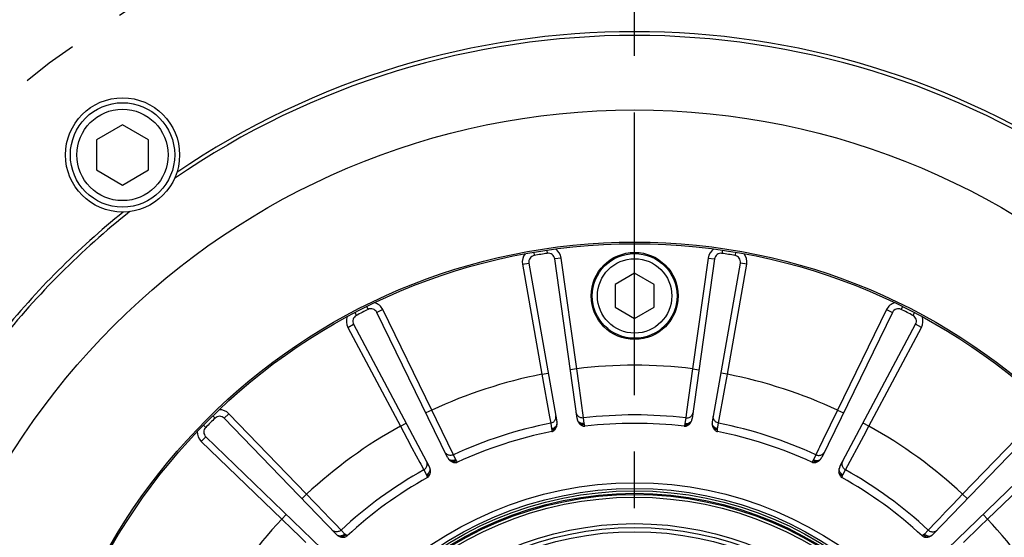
# Model space of a CAD drawing. Header units: millimetres. Extents: x 0 to 420, y 0 to 297.
# Tile 48 of 56: x 297 to 327, y 186 to 202. Entities that reach past the tile are written whole.
import ezdxf
from ezdxf.enums import TextEntityAlignment as Align

# ---------------------------------------------------------------- set-up
doc = ezdxf.new("R2010")
doc.units = ezdxf.units.MM
doc.header["$LTSCALE"] = 23.1
doc.linetypes.add('CENTER', pattern=[0.6, 0.375, -0.075, 0.075, -0.075])
doc.layers.get('0').update_dxf_attribs({"linetype": 'CONTINUOUS'})
for name, color, linetype in [('AXIS', 7, 'CONTINUOUS'), ('COMPONENTS', 7, 'CONTINUOUS'), ('DIMENSION', 7, 'CONTINUOUS')]:
    doc.layers.add(name, color=color, linetype=linetype)
doc.styles.get("Standard").update_dxf_attribs({"font": 'arial.ttf'})
doc.styles.add('TEXTSTYLE_4', font='gdt')
doc.dimstyles.new('DIMSTYLE_2', dxfattribs={"dimtxt": 3, "dimasz": 3, "dimexe": 0.18, "dimexo": 0.0625, "dimgap": 0.09, "dimtad": 1, "dimtih": 1, "dimtoh": 1, "dimlfac": 5, "dimdsep": 46, "dimtxsty": 'STANDARD', "dimblk": '_FILLED', "dimblk1": '_FILLED', "dimblk2": '_FILLED', "dimcen": 0.09, "dimadec": 0, "dimazin": 0, "dimtol": 1, "dimtp": 0.2, "dimtm": 0.2, "dimtfac": 1, "dimtofl": 0, "dimtmove": 0, "dimatfit": 3, "dimldrblk": '_FILLED', "dimfxl": 1, "dimtolj": 1, "dimarcsym": 0})

# ---------------------------------------------------------------- blocks, each defined once
blk = doc.blocks.new('_FILLED')
at = {"color": 0, "linetype": 'BYBLOCK'}
blk.add_solid([(0, 0), (-1, 0.2), (-1, -0.2)], dxfattribs=at)
blk = doc.blocks.new('*D1')
at = {"layer": 'DIMENSION', "color": 2, "linetype": 'CONTINUOUS'}
for p, q in [((279.378, 198.641), (253.063, 198.641)), ((281.378, 198.641), (279.378, 198.641)), ((290.585, 192.778), (281.378, 198.641))]:
    blk.add_line(p, q, dxfattribs=at)
at = {"layer": 'DIMENSION', "color": 2, "linetype": 'CONTINUOUS', "xscale": 3, "yscale": 3, "zscale": 3, "rotation": 327.5117305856}
blk.add_blockref('_FILLED', (290.585, 192.778), dxfattribs=at)
at = {"layer": 'DIMENSION', "color": 2, "linetype": 'CONTINUOUS', "style": 'TEXTSTYLE_4'}
for s, p in [('`', (270.556, 199.391)), ('n', (260.063, 199.391))]:
    blk.add_text(s, height=3, dxfattribs=at).set_placement(p, align=Align.RIGHT)
at = {"layer": 'DIMENSION', "color": 2, "linetype": 'CONTINUOUS'}
for s, p in [('300', (267.056, 199.391)), ('0.2', (276.378, 199.391))]:
    blk.add_text(s, height=3, dxfattribs=at).set_placement(p, align=Align.RIGHT)
blk = doc.blocks.new('*D2')
at = {"layer": 'DIMENSION', "color": 2, "linetype": 'CONTINUOUS'}
for p, q in [((279.378, 198.641), (253.063, 198.641)), ((281.378, 198.641), (279.378, 198.641)), ((290.585, 192.778), (281.378, 198.641))]:
    blk.add_line(p, q, dxfattribs=at)
at = {"layer": 'DIMENSION', "color": 2, "linetype": 'CONTINUOUS', "xscale": 3, "yscale": 3, "zscale": 3, "rotation": 327.5117305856}
blk.add_blockref('_FILLED', (290.585, 192.778), dxfattribs=at)
at = {"layer": 'DIMENSION', "color": 2, "linetype": 'CONTINUOUS', "style": 'TEXTSTYLE_4'}
for s, p in [('`', (270.556, 199.391)), ('n', (260.063, 199.391))]:
    blk.add_text(s, height=3, dxfattribs=at).set_placement(p, align=Align.RIGHT)
at = {"layer": 'DIMENSION', "color": 2, "linetype": 'CONTINUOUS'}
for s, p in [('300', (267.056, 199.391)), ('0.2', (276.378, 199.391))]:
    blk.add_text(s, height=3, dxfattribs=at).set_placement(p, align=Align.RIGHT)

msp = doc.modelspace()

# ---------------------------------------------------------------- linework, layer by layer
at = {"layer": 'AXIS', "color": 2, "linetype": 'CENTER'}
msp.add_line((315.8897, 176.66412), (315.8897, 208.35892), dxfattribs=at)
msp.add_circle((315.8897, 176.66412), 30, dxfattribs=at)
at = {"layer": 'COMPONENTS', "color": 7, "linetype": 'CONTINUOUS'}
for p, q in [((300.18638, 198.8097), (299.38638, 198.34782)), ((300.98638, 198.34782), (300.18638, 198.8097)), ((299.38638, 198.34782), (299.38638, 197.42406)), ((300.98638, 197.42406), (300.98638, 198.34782)), ((299.38638, 197.42406), (300.18638, 196.96218)), ((300.18638, 196.96218), (300.98638, 197.42406)), ((312.64824, 194.57294), (313.50652, 189.70541)), ((314.12627, 189.80356), (313.43839, 194.69809)), ((318.34102, 194.69809), (317.65314, 189.80357)), ((318.27289, 189.7054), (319.13117, 194.57294)), ((315.8897, 194.25694), (315.2897, 193.91053)), ((316.4897, 193.91053), (315.8897, 194.25694)), ((315.2897, 193.91053), (315.2897, 193.21771)), ((316.4897, 193.21771), (316.4897, 193.91053)), ((310.15227, 188.61554), (307.98556, 193.05795)), ((315.2897, 193.21771), (315.8897, 192.8713)), ((315.8897, 192.8713), (316.4897, 193.21771)), ((323.79384, 193.05795), (321.62714, 188.61555)), ((307.27276, 192.69475), (309.59318, 188.33068)), ((322.18622, 188.33067), (324.50665, 192.69475)), ((306.73989, 186.25763), (303.30645, 189.81306)), ((328.47296, 189.81306), (325.03952, 186.25764)), ((302.74076, 189.24738), (306.29619, 185.81394)), ((325.48321, 185.81394), (329.03864, 189.24738))]:
    msp.add_line(p, q, dxfattribs=at)
at = {"layer": 'COMPONENTS', "color": 9, "linetype": 'CONTINUOUS'}
for p, q in [((312.79502, 194.90344), (312.81174, 194.80485)), ((313.19666, 194.96706), (313.21122, 194.86812)), ((318.58274, 194.96706), (318.56818, 194.86812)), ((318.98439, 194.90344), (318.96766, 194.80485)), ((312.45128, 194.53821), (312.64824, 194.57294)), ((312.45128, 194.53821), (313.04662, 191.16184)), ((313.63644, 194.72592), (313.43839, 194.69809)), ((314.11359, 191.33083), (313.63644, 194.72592)), ((318.14296, 194.72592), (317.66581, 191.33083)), ((318.14296, 194.72592), (318.34102, 194.69809)), ((318.73278, 191.16184), (319.32813, 194.53821)), ((319.32813, 194.53821), (319.13117, 194.57294)), ((307.67255, 193.23905), (307.71697, 193.14946)), ((324.10685, 193.23905), (324.06244, 193.14946)), ((307.31022, 193.05444), (307.35659, 192.96584)), ((308.16532, 193.14562), (307.98556, 193.05795)), ((309.66826, 190.06415), (308.16532, 193.14562)), ((323.61408, 193.14562), (322.11115, 190.06415)), ((323.61408, 193.14562), (323.79384, 193.05795)), ((324.46919, 193.05444), (324.42281, 192.96584)), ((307.09617, 192.60086), (307.27276, 192.69475)), ((324.68324, 192.60086), (324.50665, 192.69475)), ((307.09617, 192.60086), (308.70573, 189.57371)), ((323.07368, 189.57371), (324.68324, 192.60086)), ((313.04662, 191.16184), (313.24358, 191.19657)), ((313.04662, 191.16184), (313.28056, 189.85492)), ((314.11359, 191.33083), (313.91554, 191.303)), ((314.17396, 190.89348), (314.11359, 191.33083)), ((317.66581, 191.33083), (317.48444, 190.01558)), ((317.66581, 191.33083), (317.86387, 191.303)), ((318.73278, 191.16184), (318.53582, 191.19657)), ((318.65505, 190.72724), (318.73278, 191.16184)), ((314.32154, 189.8225), (314.17396, 190.89348)), ((318.46445, 189.66307), (318.65505, 190.72724)), ((303.45032, 189.95199), (303.30645, 189.81306)), ((305.83192, 187.48577), (303.45032, 189.95199)), ((309.66826, 190.06415), (309.4885, 189.97647)), ((309.81352, 189.76446), (309.66826, 190.06415)), ((317.48444, 190.01558), (317.45787, 189.8225)), ((322.11115, 190.06415), (321.6621, 189.13748)), ((322.11115, 190.06415), (322.29091, 189.97647)), ((328.32909, 189.95199), (325.94748, 187.48577)), ((302.95279, 189.88858), (303.02272, 189.8171)), ((308.70573, 189.57371), (308.88232, 189.66761)), ((310.33213, 188.69389), (309.81352, 189.76446)), ((313.28056, 189.85492), (313.31495, 189.66307)), ((313.31495, 189.66307), (313.34395, 189.49477)), ((314.34596, 189.65347), (314.32154, 189.8225)), ((314.36677, 189.56854), (314.35326, 189.61868)), ((317.42614, 189.61868), (317.41264, 189.56854)), ((317.45787, 189.8225), (317.43344, 189.65347)), ((318.43545, 189.49477), (318.46445, 189.66307)), ((323.07368, 189.57371), (322.89709, 189.66761)), ((302.66524, 189.60103), (302.73673, 189.5311)), ((308.70573, 189.57371), (308.91405, 189.18423)), ((313.34776, 189.45943), (313.35042, 189.40757)), ((318.42898, 189.40757), (318.43164, 189.45943)), ((322.91661, 189.28004), (323.07368, 189.57371)), ((302.60183, 189.10351), (302.74076, 189.24738)), ((302.60183, 189.10351), (305.06805, 186.7219)), ((308.91405, 189.18423), (309.06051, 188.91048)), ((321.6621, 189.13748), (321.56081, 188.92835)), ((322.35533, 188.23122), (322.91661, 189.28004)), ((326.71135, 186.7219), (329.17757, 189.10351)), ((309.06051, 188.91048), (309.19147, 188.66575)), ((321.53222, 188.86931), (321.44728, 188.69389)), ((321.56081, 188.92835), (321.53222, 188.86931)), ((309.19147, 188.66575), (309.30113, 188.46088)), ((309.30113, 188.46088), (309.33208, 188.40304)), ((309.33208, 188.40304), (309.42407, 188.23122)), ((310.40759, 188.54069), (310.33213, 188.69389)), ((310.45362, 188.46634), (310.42528, 188.50986)), ((321.35412, 188.50986), (321.32579, 188.46634)), ((321.44728, 188.69389), (321.37181, 188.54069)), ((309.42407, 188.23122), (309.50366, 188.08011)), ((322.27574, 188.08011), (322.35533, 188.23122)), ((309.51821, 188.04768), (309.53676, 187.99918)), ((322.24265, 187.99918), (322.2612, 188.04768)), ((305.83192, 187.48577), (305.68805, 187.34684)), ((325.94748, 187.48577), (325.64144, 187.16729)), ((325.94748, 187.48577), (326.09135, 187.34684)), ((306.35289, 186.94357), (306.13783, 187.16743)), ((306.54518, 186.7434), (306.35289, 186.94357)), ((325.42634, 186.9434), (325.23406, 186.74322)), ((325.64144, 187.16729), (325.42634, 186.9434)), ((305.06805, 186.7219), (305.20699, 186.86577)), ((305.06805, 186.7219), (305.38654, 186.41586)), ((325.23406, 186.74322), (325.07311, 186.57563)), ((326.47122, 186.49114), (326.71135, 186.7219)), ((326.71135, 186.7219), (326.57242, 186.86577)), ((305.38654, 186.41586), (305.61042, 186.20076)), ((306.88673, 186.38773), (306.70621, 186.57572)), ((307.00584, 186.26534), (306.88673, 186.38773)), ((324.89268, 186.38773), (324.77356, 186.26534)), ((324.95046, 186.4479), (324.89268, 186.38773)), ((325.07311, 186.57563), (324.95046, 186.4479)), ((325.96898, 186.00865), (326.47122, 186.49114)), ((305.61042, 186.20076), (305.8106, 186.00848)), ((307.07259, 186.20886), (307.0322, 186.24148)), ((324.74721, 186.24148), (324.70681, 186.20886))]:
    msp.add_line(p, q, dxfattribs=at)
for points in [[(314.12568, 189.91445), (314.11431, 189.93638), (314.10603, 189.95957), (314.10096, 189.98362)], [(314.32154, 189.8225), (314.29576, 189.82098), (314.27004, 189.82263), (314.24481, 189.82743), (314.22047, 189.8353), (314.19745, 189.84611), (314.17612, 189.85967), (314.15684, 189.87577), (314.13993, 189.89413), (314.12568, 189.91445)], [(317.45787, 189.82249), (317.48364, 189.82096), (317.50936, 189.82261), (317.5346, 189.82741), (317.55893, 189.83528), (317.58196, 189.84609), (317.60329, 189.85966), (317.62257, 189.87576), (317.63947, 189.89412), (317.65373, 189.91444)], [(317.65373, 189.91444), (317.66509, 189.93638), (317.67337, 189.95956), (317.67844, 189.98362)], [(313.31496, 189.66306), (313.33994, 189.66957), (313.36389, 189.67909), (313.38641, 189.69146)], [(313.34395, 189.49477), (313.36524, 189.49976), (313.3859, 189.50652), (313.4057, 189.51498), (313.42439, 189.52502), (313.44176, 189.53654), (313.45759, 189.54939), (313.4717, 189.56342), (313.48392, 189.57847), (313.4941, 189.59434), (313.50211, 189.61086), (313.50788, 189.62781), (313.51131, 189.64501)], [(313.38641, 189.69146), (313.40712, 189.70646), (313.42568, 189.72386), (313.44177, 189.74335), (313.45513, 189.76462), (313.46554, 189.78731), (313.47282, 189.81104)], [(313.47282, 189.81104), (313.47685, 189.83541), (313.47756, 189.86002), (313.47494, 189.88447)], [(314.34597, 189.65347), (314.32418, 189.65164), (314.30244, 189.65168), (314.281, 189.65361), (314.26012, 189.65739), (314.24004, 189.66297), (314.22101, 189.6703), (314.20325, 189.67929), (314.18699, 189.68982), (314.1724, 189.70177), (314.15967, 189.715), (314.14895, 189.72935), (314.14037, 189.74465)], [(314.35326, 189.61868), (314.32582, 189.61528), (314.29857, 189.61482), (314.27203, 189.61729), (314.24673, 189.62265), (314.22315, 189.6308), (314.20175, 189.64159)], [(314.35326, 189.61868), (314.35167, 189.62478), (314.35022, 189.63075), (314.34893, 189.6366), (314.34779, 189.64234), (314.3468, 189.64796), (314.34596, 189.65347)], [(317.43344, 189.65347), (317.4326, 189.64794), (317.43161, 189.64231), (317.43047, 189.63657), (317.42918, 189.63072), (317.42773, 189.62475), (317.42614, 189.61868)], [(317.42614, 189.61868), (317.45359, 189.61529), (317.48084, 189.61482), (317.50737, 189.61729), (317.53267, 189.62266), (317.55625, 189.63081), (317.57765, 189.64159)], [(317.43344, 189.65347), (317.45522, 189.65164), (317.47696, 189.65169), (317.4984, 189.65361), (317.51929, 189.65739), (317.53937, 189.66298), (317.5584, 189.67031), (317.57615, 189.67929), (317.59242, 189.68982), (317.607, 189.70177), (317.61973, 189.715), (317.63045, 189.72935), (317.63903, 189.74465)], [(318.43545, 189.49476), (318.41417, 189.49975), (318.39351, 189.50652), (318.37371, 189.51497), (318.35501, 189.52502), (318.33765, 189.53654), (318.32181, 189.54939), (318.3077, 189.56342), (318.29548, 189.57846), (318.28531, 189.59434), (318.27729, 189.61085), (318.27153, 189.62781), (318.26809, 189.64501)], [(318.30659, 189.81104), (318.30256, 189.83541), (318.30185, 189.86003), (318.30446, 189.88447)], [(318.393, 189.69147), (318.37229, 189.70648), (318.35373, 189.72387), (318.33764, 189.74336), (318.32428, 189.76463), (318.31387, 189.78731), (318.30659, 189.81104)], [(318.46445, 189.66308), (318.43947, 189.66959), (318.41552, 189.67911), (318.393, 189.69147)], [(313.34395, 189.49477), (313.34486, 189.48925), (313.34566, 189.48359), (313.34635, 189.47777), (313.34693, 189.47181), (313.3474, 189.46569), (313.34776, 189.45943)], [(313.34776, 189.45943), (313.37491, 189.46468), (313.40098, 189.47265), (313.42545, 189.48321), (313.44785, 189.49612), (313.46776, 189.51116), (313.48478, 189.52803)], [(318.43164, 189.45943), (318.40449, 189.46468), (318.37843, 189.47265), (318.35396, 189.4832), (318.33155, 189.49612), (318.31164, 189.51116), (318.29462, 189.52803)], [(318.43164, 189.45943), (318.432, 189.46567), (318.43247, 189.47177), (318.43305, 189.47773), (318.43374, 189.48354), (318.43454, 189.48923), (318.43545, 189.49477)], [(310.33212, 188.6939), (310.30808, 188.68448), (310.28311, 188.6781), (310.25763, 188.67487), (310.23205, 188.67484), (310.20682, 188.678), (310.18234, 188.68431), (310.15903, 188.69366), (310.13728, 188.7059), (310.11744, 188.72082), (310.09985, 188.73816), (310.08481, 188.75766), (310.07256, 188.77896)], [(321.44727, 188.69388), (321.47132, 188.68446), (321.49629, 188.67809), (321.52177, 188.67485), (321.54735, 188.67482), (321.57259, 188.67799), (321.59706, 188.6843), (321.62037, 188.69365), (321.64213, 188.70589), (321.66196, 188.72081), (321.67955, 188.73816), (321.69459, 188.75765), (321.70684, 188.77897)], [(309.42408, 188.2312), (309.44583, 188.24512), (309.46567, 188.26158), (309.48326, 188.2803), (309.49832, 188.30097), (309.5106, 188.32324), (309.51988, 188.34676), (309.52601, 188.37111), (309.5289, 188.39591), (309.52849, 188.42072), (309.52479, 188.44515), (309.51786, 188.46878), (309.50782, 188.49121)], [(310.40759, 188.54068), (310.38744, 188.53221), (310.36675, 188.52554), (310.34576, 188.52074), (310.32473, 188.51788), (310.30391, 188.51699), (310.28355, 188.51808), (310.26389, 188.52114), (310.24516, 188.52613), (310.2276, 188.53299), (310.2114, 188.54164), (310.19677, 188.55197), (310.18389, 188.56387)], [(310.42528, 188.50985), (310.40023, 188.49814), (310.37446, 188.48928), (310.34846, 188.48343), (310.32274, 188.48071), (310.29779, 188.48118), (310.2741, 188.48482)], [(310.42528, 188.50986), (310.42188, 188.51516), (310.41866, 188.52039), (310.41562, 188.52556), (310.41277, 188.53066), (310.41009, 188.53571), (310.40759, 188.54069)], [(321.37181, 188.54069), (321.36931, 188.53569), (321.36662, 188.53064), (321.36376, 188.52553), (321.36073, 188.52036), (321.35751, 188.51514), (321.35412, 188.50986)], [(321.35412, 188.50986), (321.37917, 188.49814), (321.40495, 188.48928), (321.43094, 188.48343), (321.45666, 188.48072), (321.48161, 188.48118), (321.50529, 188.48482)], [(321.37181, 188.54069), (321.39196, 188.53222), (321.41266, 188.52554), (321.43364, 188.52075), (321.45467, 188.51789), (321.47549, 188.51699), (321.49586, 188.51808), (321.51552, 188.52114), (321.53424, 188.52613), (321.55181, 188.53299), (321.568, 188.54164), (321.58263, 188.55197), (321.59552, 188.56387)], [(322.35533, 188.23122), (322.33358, 188.24514), (322.31375, 188.26159), (322.29615, 188.28031), (322.28109, 188.30098), (322.26882, 188.32325), (322.25954, 188.34676), (322.2534, 188.37112), (322.25051, 188.39591), (322.25092, 188.42073), (322.25462, 188.44515), (322.26155, 188.46878), (322.27159, 188.49121)], [(309.50366, 188.08011), (309.52236, 188.09144), (309.53992, 188.10425), (309.55614, 188.11841), (309.57081, 188.13374), (309.58377, 188.15007), (309.59486, 188.16718), (309.60394, 188.18488), (309.61091, 188.20297), (309.61569, 188.22121), (309.61821, 188.23939), (309.61845, 188.2573), (309.6164, 188.27472)], [(309.51821, 188.04768), (309.54241, 188.06106), (309.56473, 188.0767), (309.58474, 188.0943), (309.60206, 188.11351), (309.61634, 188.13396), (309.62732, 188.15526)], [(322.2612, 188.04768), (322.237, 188.06106), (322.21467, 188.0767), (322.19466, 188.0943), (322.17734, 188.11351), (322.16306, 188.13396), (322.15208, 188.15527)], [(322.27574, 188.08011), (322.25704, 188.09143), (322.23948, 188.10425), (322.22326, 188.11841), (322.20859, 188.13374), (322.19563, 188.15006), (322.18454, 188.16718), (322.17546, 188.18488), (322.16849, 188.20296), (322.16371, 188.22121), (322.16119, 188.23939), (322.16096, 188.2573), (322.163, 188.27472)], [(309.50366, 188.08011), (309.50623, 188.07515), (309.50874, 188.07), (309.51119, 188.06469), (309.51359, 188.0592), (309.51593, 188.05353), (309.51821, 188.04768)], [(322.2612, 188.04768), (322.26349, 188.05355), (322.26583, 188.05923), (322.26822, 188.06472), (322.27067, 188.07003), (322.27318, 188.07516), (322.27574, 188.08011)], [(306.13783, 187.16743), (306.06268, 187.24564), (305.83192, 187.48577)], [(306.70621, 186.57572), (306.65648, 186.6275), (306.54518, 186.7434)], [(306.88673, 186.38773), (306.86677, 186.37135), (306.84499, 186.35757), (306.82175, 186.34662), (306.79744, 186.33868), (306.77246, 186.33389), (306.74724, 186.33233), (306.72218, 186.33402), (306.69771, 186.33893), (306.67423, 186.34699), (306.65215, 186.35806), (306.63181, 186.37195), (306.61358, 186.38843)], [(324.89267, 186.38772), (324.91262, 186.37133), (324.9344, 186.35755), (324.95764, 186.3466), (324.98195, 186.33867), (325.00693, 186.33388), (325.03216, 186.33232), (325.05722, 186.33401), (325.0817, 186.33893), (325.10517, 186.34699), (325.12726, 186.35805), (325.14759, 186.37194), (325.16582, 186.38843)], [(307.00585, 186.26534), (306.9893, 186.25105), (306.97168, 186.23831), (306.95321, 186.22727), (306.93409, 186.21805), (306.91456, 186.21077), (306.89486, 186.20551), (306.87521, 186.20234), (306.85586, 186.2013), (306.83704, 186.2024), (306.81896, 186.20562), (306.80186, 186.21093), (306.78592, 186.21826)], [(307.0322, 186.24148), (307.01199, 186.2226), (306.99022, 186.20621), (306.9673, 186.19261), (306.94368, 186.18208), (306.91981, 186.17481), (306.89616, 186.17095)], [(307.0322, 186.24148), (307.02732, 186.24548), (307.02265, 186.24946), (307.01816, 186.25344), (307.01386, 186.25741), (307.00976, 186.26138), (307.00584, 186.26534)], [(324.77356, 186.26534), (324.76963, 186.26136), (324.76552, 186.25739), (324.76122, 186.25341), (324.75674, 186.24944), (324.75207, 186.24546), (324.74721, 186.24148)], [(324.74721, 186.24148), (324.76741, 186.22261), (324.78919, 186.20621), (324.81211, 186.19262), (324.83573, 186.18208), (324.85959, 186.17482), (324.88324, 186.17096)], [(324.77356, 186.26534), (324.79011, 186.25106), (324.80772, 186.23832), (324.8262, 186.22727), (324.84532, 186.21805), (324.86484, 186.21077), (324.88455, 186.20551), (324.90419, 186.20235), (324.92354, 186.2013), (324.94237, 186.2024), (324.96044, 186.20562), (324.97755, 186.21093), (324.99348, 186.21826)]]:
    msp.add_lwpolyline(points, dxfattribs=at)
at = {"layer": 'COMPONENTS', "color": 7, "linetype": 'CONTINUOUS'}
for points in [[(313.48479, 189.52804), (313.49257, 189.54649), (313.49902, 189.56535), (313.50411, 189.58463), (313.50786, 189.60434), (313.51026, 189.62446), (313.51131, 189.64501)], [(313.51131, 189.64501), (313.51131, 189.65507), (313.51099, 189.66513), (313.51035, 189.6752), (313.50939, 189.68526), (313.50811, 189.69533), (313.50651, 189.70541)], [(314.12627, 189.80356), (314.12782, 189.79365), (314.1297, 189.78378), (314.13189, 189.77395), (314.1344, 189.76414), (314.13722, 189.75438), (314.14037, 189.74465)], [(314.14037, 189.74465), (314.14768, 189.72549), (314.15616, 189.70714), (314.1658, 189.68957), (314.17661, 189.67279), (314.18858, 189.65681), (314.20172, 189.64162)], [(314.20172, 189.64162), (314.21796, 189.62547), (314.23482, 189.61122), (314.25231, 189.59887), (314.27056, 189.5883), (314.28944, 189.57963), (314.30854, 189.57328), (314.32772, 189.56938), (314.34713, 189.5678), (314.36677, 189.56854)], [(317.41264, 189.56854), (317.43228, 189.5678), (317.45169, 189.56938), (317.47089, 189.57328), (317.48999, 189.57964), (317.50887, 189.58832), (317.52712, 189.59889), (317.5446, 189.61123), (317.56145, 189.62546), (317.57766, 189.6416)], [(317.57766, 189.6416), (317.59077, 189.65673), (317.60272, 189.67268), (317.61353, 189.68944), (317.62318, 189.70703), (317.63168, 189.72543), (317.63903, 189.74464)], [(317.63903, 189.74464), (317.64214, 189.75421), (317.64495, 189.76388), (317.64745, 189.77365), (317.64965, 189.78352), (317.65154, 189.79349), (317.65314, 189.80357)], [(318.27289, 189.7054), (318.27131, 189.6955), (318.27003, 189.68553), (318.26908, 189.6755), (318.26844, 189.6654), (318.26811, 189.65524), (318.26809, 189.64501)], [(318.26809, 189.64501), (318.26913, 189.62454), (318.27152, 189.60446), (318.27526, 189.58477), (318.28036, 189.56548), (318.2868, 189.54658), (318.2946, 189.52808)], [(313.35042, 189.40757), (313.36931, 189.41293), (313.38728, 189.42043), (313.40433, 189.43006), (313.42052, 189.442), (313.43579, 189.45607), (313.44988, 189.47176), (313.4627, 189.48891), (313.47433, 189.50766), (313.48479, 189.52804)], [(318.2946, 189.52808), (318.30505, 189.5077), (318.31669, 189.48893), (318.32951, 189.47179), (318.3436, 189.45609), (318.35887, 189.44201), (318.37507, 189.43006), (318.39211, 189.42043), (318.41008, 189.41293), (318.42898, 189.40757)], [(310.15227, 188.61554), (310.15681, 188.6066), (310.16164, 188.59779), (310.16676, 188.58911), (310.17218, 188.58056), (310.17789, 188.57215), (310.18389, 188.56387)], [(310.18389, 188.56387), (310.19676, 188.54791), (310.21049, 188.53307), (310.22509, 188.51934), (310.24055, 188.50673), (310.25688, 188.49523), (310.27407, 188.48484)], [(310.27407, 188.48484), (310.2945, 188.47449), (310.31494, 188.46615), (310.33539, 188.45982), (310.35602, 188.4554), (310.37665, 188.45299), (310.39677, 188.45285), (310.41623, 188.45507), (310.43518, 188.45957), (310.45362, 188.46634)], [(321.32579, 188.46634), (321.34423, 188.45957), (321.36317, 188.45507), (321.38262, 188.45285), (321.40274, 188.45299), (321.42337, 188.4554), (321.44399, 188.45981), (321.46443, 188.46615), (321.48487, 188.47448), (321.50531, 188.48483)], [(321.50531, 188.48483), (321.52245, 188.49517), (321.53875, 188.50664), (321.5542, 188.51925), (321.56882, 188.53299), (321.58259, 188.54786), (321.59552, 188.56386)], [(321.59552, 188.56386), (321.60143, 188.572), (321.60709, 188.58033), (321.61248, 188.58885), (321.61763, 188.59756), (321.62251, 188.60646), (321.62714, 188.61555)], [(309.53676, 187.99917), (309.55307, 188.01011), (309.56785, 188.0228), (309.58108, 188.03723), (309.59279, 188.05359), (309.60297, 188.07169), (309.61151, 188.09097), (309.61841, 188.11123), (309.62368, 188.13267), (309.62732, 188.15528)], [(309.6164, 188.27471), (309.61329, 188.28428), (309.60988, 188.29375), (309.60616, 188.30313), (309.60214, 188.31241), (309.59781, 188.32159), (309.59318, 188.33068)], [(309.62732, 188.15528), (309.62903, 188.17524), (309.62932, 188.19518), (309.62821, 188.21509), (309.62568, 188.23499), (309.62175, 188.25486), (309.6164, 188.27471)], [(322.163, 188.27472), (322.15766, 188.25492), (322.15373, 188.23509), (322.1512, 188.21521), (322.15009, 188.19528), (322.15038, 188.17532), (322.15208, 188.15531)], [(322.15208, 188.15531), (322.15572, 188.1327), (322.16099, 188.11126), (322.16788, 188.09099), (322.17643, 188.07171), (322.1866, 188.0536), (322.19832, 188.03723), (322.21156, 188.0228), (322.22633, 188.01012), (322.24265, 187.99917)], [(322.18623, 188.33067), (322.18165, 188.32172), (322.17735, 188.31262), (322.17334, 188.30336), (322.16961, 188.29397), (322.16617, 188.28442), (322.163, 188.27472)], [(306.73989, 186.25763), (306.74697, 186.25053), (306.75428, 186.24364), (306.76184, 186.23697), (306.76963, 186.23052), (306.77766, 186.22428), (306.78592, 186.21826)], [(306.78592, 186.21826), (306.8031, 186.20706), (306.82075, 186.19719), (306.83887, 186.18865), (306.85748, 186.18143), (306.87656, 186.17553), (306.89611, 186.17097)], [(306.89611, 186.17097), (306.91875, 186.16744), (306.94076, 186.16583), (306.96217, 186.16612), (306.98315, 186.16829), (307.00351, 186.17237), (307.0227, 186.17846), (307.04051, 186.18659), (307.05715, 186.19672), (307.0726, 186.20886)], [(324.70681, 186.20886), (324.72226, 186.19672), (324.73889, 186.18659), (324.7567, 186.17846), (324.77588, 186.17238), (324.79624, 186.16829), (324.81721, 186.16612), (324.83861, 186.16583), (324.86063, 186.16744), (324.88326, 186.17096)], [(324.88326, 186.17096), (324.90276, 186.1755), (324.9218, 186.18138), (324.9404, 186.18859), (324.95854, 186.19714), (324.97623, 186.20703), (324.99348, 186.21825)], [(324.99348, 186.21825), (325.00163, 186.22418), (325.00958, 186.23036), (325.01735, 186.23679), (325.02493, 186.24348), (325.03232, 186.25043), (325.03952, 186.25764)]]:
    msp.add_lwpolyline(points, dxfattribs=at)
for centre, radius in [((300.18638, 197.88594), 1.75), ((315.8897, 176.66412), 22.6), ((300.18638, 197.88594), 1.6), ((300.18638, 197.88594), 1.4), ((315.8897, 176.66412), 18.55), ((315.8897, 176.66412), 18.5), ((315.8897, 193.56412), 1.334), ((315.8897, 193.56412), 1.3), ((315.8897, 193.56412), 1.14), ((315.8897, 176.66412), 11.1732), ((315.8897, 176.66412), 11), ((315.8897, 176.66412), 10.8125), ((315.8897, 176.66412), 9.92), ((315.8897, 176.66412), 9.8), ((315.8897, 176.66412), 9.6725)]:
    msp.add_circle(centre, radius, dxfattribs=at)
at = {"layer": 'COMPONENTS', "color": 9, "linetype": 'CONTINUOUS'}
for radius in [10.925, 10.85, 10.73]:
    msp.add_circle((315.8897, 176.66412), radius, dxfattribs=at)
at = {"layer": 'COMPONENTS', "color": 7, "linetype": 'CONTINUOUS'}
for centre, radius, start, end in [((315.8897, 176.66412), 24.88451, 55.456375, 124.543624), ((315.8897, 176.66412), 25, 55.84191, 124.15809), ((315.8897, 176.66412), 24.88452, 128.456372, 141.543624), ((315.8897, 176.66412), 25, 128.84191, 141.15809), ((312.8452, 194.60767), 0.2, 99.629733, 190), ((315.8897, 176.66412), 18.4, 98.370267, 99.629733), ((313.24034, 194.67025), 0.2, 8, 98.370267), ((318.53907, 194.67025), 0.2, 81.629733, 172), ((315.8897, 176.66412), 18.4, 80.370267, 81.629733), ((318.93421, 194.60767), 0.2, 350, 80.370267), ((307.44935, 192.78865), 0.2, 117.629733, 208), ((315.8897, 176.66412), 18.4, 116.370267, 117.629733), ((307.8058, 192.97027), 0.2, 26, 116.370267), ((323.9736, 192.97027), 0.2, 63.629733, 154), ((315.8897, 176.66412), 18.4, 62.370267, 63.629733), ((324.33006, 192.78865), 0.2, 332, 62.370267), ((315.8897, 176.66412), 18.4, 134.370267, 135.629733), ((303.16258, 189.67413), 0.2, 44, 134.370267), ((315.8897, 176.66412), 12.99397, 83.269281, 96.730707), ((302.87969, 189.39124), 0.2, 135.629733, 226), ((315.8897, 176.66412), 12.99397, 101.269281, 114.730707), ((315.8897, 176.66412), 12.99397, 65.269281, 78.730755), ((315.8897, 176.66412), 12.99397, 119.269281, 132.730707), ((315.8897, 176.66412), 12.99397, 47.269281, 60.730707)]:
    msp.add_arc(centre, radius, start, end, dxfattribs=at)
at = {"layer": 'COMPONENTS', "color": 9, "linetype": 'CONTINUOUS'}
for centre, radius, start, end in [((312.8452, 194.60767), 0.4, 141.454113, 190), ((313.24034, 194.67025), 0.4, 8, 56.545887), ((318.53907, 194.67025), 0.4, 123.454113, 172), ((318.93421, 194.60767), 0.4, 350, 38.545887), ((307.8058, 192.97027), 0.4, 26, 74.545887), ((323.9736, 192.97027), 0.4, 105.454113, 154), ((307.44935, 192.78865), 0.4, 159.454113, 208), ((324.33006, 192.78865), 0.4, 332, 20.545887), ((315.8897, 176.66412), 14.77386, 83.09521, 96.90479), ((315.8897, 176.66412), 14.77386, 101.09521, 114.90479), ((315.8897, 176.66412), 14.77386, 65.09521, 78.90479), ((303.16258, 189.67413), 0.4, 44, 92.545887), ((315.8897, 176.66412), 13.25149, 83.203759, 96.79624), ((315.8897, 176.66412), 13.25149, 101.203759, 114.79624), ((315.8897, 176.66412), 13.25149, 65.203759, 78.79624), ((302.87969, 189.39124), 0.4, 177.454113, 226), ((315.8897, 176.66412), 14.77386, 119.09521, 132.90479), ((315.8897, 176.66412), 14.77386, 47.09521, 60.90479), ((315.8897, 176.66412), 13.25149, 119.203759, 132.79624), ((315.8897, 176.66412), 13.25149, 47.203759, 60.79624), ((315.8897, 176.66412), 14.77386, 137.09521, 150.90479), ((315.8897, 176.66412), 14.77386, 29.09521, 42.90479)]:
    msp.add_arc(centre, radius, start, end, dxfattribs=at)

# ---------------------------------------------------------------- dimensions: what is measured, and where the dimension line sits
at = {"layer": 'DIMENSION', "color": 2, "linetype": 'CONTINUOUS'}
for picture in ['*D1', '*D2']:
    dim = msp.add_diameter_dim_2p(p1=(290.58466, 192.77793), p2=(341.19475, 160.55031), dimstyle='DIMSTYLE_2', dxfattribs=at)
    dim.commit()
    dim.dimension.update_dxf_attribs({"geometry": picture, "text_midpoint": (261.30978, 200.89081), "dimtype": 163})

doc.saveas('drawing.dxf')
